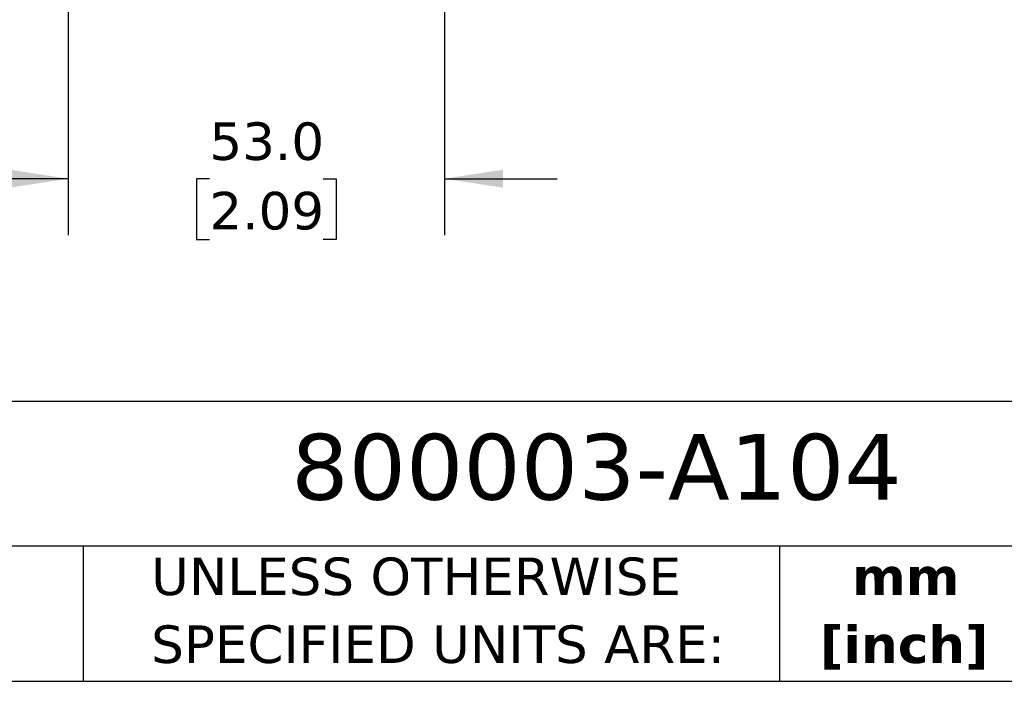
# Model space of a CAD drawing. Header units: millimetres. Extents: x 13 to 546, y 13 to 419.
# Tile 18 of 44: x 320 to 431, y 13 to 87. Entities that reach past the tile are written whole.
import ezdxf

# ---------------------------------------------------------------- set-up
doc = ezdxf.new("R2010")
doc.units = ezdxf.units.MM
doc.header["$LTSCALE"] = 2
doc.linetypes.add('SLD-Solid', pattern=[0])
doc.layers.add('DIMENSIONS', color=140, linetype='SLD-Solid', lineweight=25)
doc.layers.add('TEXT', color=140, linetype='SLD-Solid', lineweight=25)
doc.styles.add('SLDTEXTSTYLE0', font='VERDANA.TTF')
doc.styles.add('SLDTEXTSTYLE1', font='VERDANAB.TTF')
doc.dimstyles.new('SLDDIMSTYLE0', dxfattribs={"dimtxt": 4.316016, "dimasz": 6.604, "dimexe": 0, "dimexo": 0.0625, "dimgap": 1.079004, "dimtad": 0, "dimtih": 1, "dimtoh": 1, "dimlfac": 1.25, "dimrnd": 1e-09, "dimzin": 4, "dimdsep": 46, "dimtxsty": 'SLDTEXTSTYLE0', "dimsah": 1, "dimcen": 0.09, "dimadec": 0, "dimazin": 1, "dimtfac": 1, "dimtmove": 0, "dimatfit": 0, "dimfxl": 0, "dimfrac": 2, "dimtolj": 1, "dimtzin": 12, "dimarcsym": 0})

# ---------------------------------------------------------------- blocks, each defined once
blk = doc.blocks.new('SW_NOTE_0_1')
at = {"layer": 'TEXT', "color": 0, "char_height": 4.233, "attachment_point": 2, "style": 'SLDTEXTSTYLE1'}
for s, insert in [('mm', (5.69, 5.38)), ('[inch]', (5.52, -2.27))]:
    blk.add_mtext(s, dxfattribs=dict(at, insert=insert))
blk = doc.blocks.new('SW_NOTE_0_2')
at = {"layer": 'TEXT', "color": 0, "char_height": 4.2333, "attachment_point": 1, "style": 'SLDTEXTSTYLE0'}
for s, insert in [('UNLESS OTHERWISE ', (0, 5.38)), ('SPECIFIED UNITS ARE:', (0, -2.27))]:
    blk.add_mtext(s, dxfattribs=dict(at, insert=insert))
blk = doc.blocks.new('_D_10')
at = {"layer": 'DIMENSIONS'}
for p, q in [((325.87, 108.07), (325.87, 63)), ((368.27, 108.07), (368.27, 63)), ((325.87, 69.35), (313.17, 69.35)), ((341.78, 69.35), (340.33, 69.35)), ((340.33, 69.35), (340.33, 62.49)), ((354.61, 69.35), (356.06, 69.35)), ((356.06, 69.35), (356.06, 62.49)), ((368.27, 69.35), (380.97, 69.35)), ((340.33, 62.49), (341.78, 62.49)), ((356.06, 62.49), (354.61, 62.49))]:
    blk.add_line(p, q, dxfattribs=at)
for points in [[(325.87, 69.35), (319.27, 70.37), (319.27, 68.34)], [(368.27, 69.35), (374.87, 68.34), (374.87, 70.37)]]:
    blk.add_solid(points, dxfattribs=at)
at = {"layer": 'DIMENSIONS', "char_height": 4.233, "attachment_point": 1, "style": 'SLDTEXTSTYLE0'}
for s, insert in [('53.0', (341.78, 75.7)), ('2.09', (341.78, 67.87))]:
    blk.add_mtext(s, dxfattribs=dict(at, insert=insert))

msp = doc.modelspace()

# ---------------------------------------------------------------- linework, layer by layer
at = {"layer": 'TEXT'}
for p, q in [((546.1, 44.2522), (12.7, 44.2522)), ((546.1, 27.94), (12.7, 27.94)), ((327.5604, 27.94), (327.5604, 12.7)), ((406.0486, 27.94), (406.0486, 12.7)), ((12.7, 12.7), (546.1, 12.7))]:
    msp.add_line(p, q, dxfattribs=at)

# ---------------------------------------------------------------- block references
for name, p in [('SW_NOTE_0_2', (335.2158, 21.2709)), ('SW_NOTE_0_1', (414.5722, 21.2655))]:
    msp.add_blockref(name, p, dxfattribs=at)

# ---------------------------------------------------------------- texts
at = {"layer": 'TEXT', "insert": (351.0036, 40.5884), "char_height": 7.408333, "attachment_point": 1, "style": 'SLDTEXTSTYLE0'}
msp.add_mtext('800003-A104', dxfattribs=at)

# ---------------------------------------------------------------- dimensions: what is measured, and where the dimension line sits
at = {"layer": 'DIMENSIONS'}
dim = msp.add_linear_dim(base=(368.2691, 69.3521), p1=(325.8691, 110.6091), p2=(368.2691, 110.6091), dimstyle='SLDDIMSTYLE0', dxfattribs=at)
dim.commit()
dim.dimension.update_dxf_attribs({"geometry": '_D_10', "text_midpoint": (348.1953, 69.3521), "dimtype": 160})

doc.saveas('drawing.dxf')
